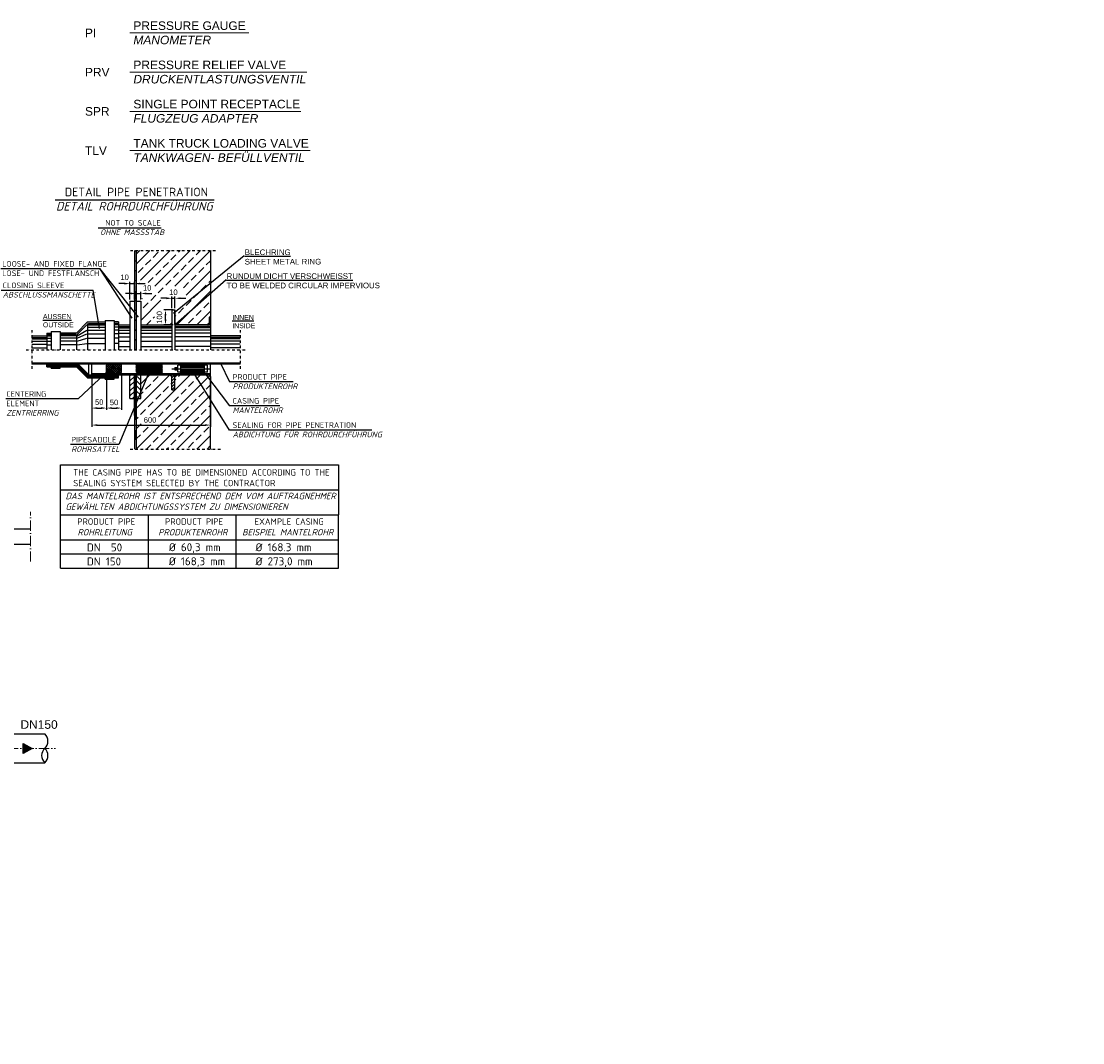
# Model space of a CAD drawing. Header units: millimetres. Extents: x 3814 to 923545, y -36595 to -4911.
# Tile 52 of 54: x 31962 to 38162, y -17491 to -11529. Entities that reach past the tile are written whole.
import ezdxf

# ---------------------------------------------------------------- set-up
doc = ezdxf.new("R2010")
doc.units = ezdxf.units.MM
doc.linetypes.add('ACAD_ISO10W100', pattern=[18, 12, -3, 0, -3])
doc.linetypes.add('DASHDOT', pattern=[1, 0.5, -0.25, 0, -0.25])
doc.layers.add('Beschriftung', color=7, linetype='Continuous', lineweight=9)
doc.layers.add('P------T2', color=7, linetype='Continuous', lineweight=18)
doc.layers.add('Rohrdurchführung mit Folienabdeckung', color=7, linetype='Continuous')
doc.styles.add('LBB3.5M1000', font='isocp.shx', dxfattribs={"height": 3.5})
doc.dimstyles.new('ISO-25', dxfattribs={"dimtxt": 2.5, "dimasz": 2.5, "dimexe": 1.25, "dimexo": 0.625, "dimtad": 1, "dimtxsty": 'Standard', "dimcen": 2.5, "dimadec": 0, "dimazin": 0, "dimtfac": 1, "dimtmove": 0, "dimatfit": 3, "dimfxl": 0, "dimarcsym": 0})

# ---------------------------------------------------------------- blocks, each defined once
blk = doc.blocks.new('*D79')
at = {"layer": 'DEFPOINTS', "color": 0, "transparency": 16777216}
for p in [(32859.9, -13145.9), (32842.5, -13214.3), (32859.9, -13214.3)]:
    blk.add_point(p, dxfattribs=at)
at = {"layer": 'Rohrdurchführung mit Folienabdeckung', "color": 0, "lineweight": -2, "transparency": 16777216}
for p, q in [((32842.5, -13204.3), (32842.5, -13135.9)), ((32859.9, -13204.3), (32859.9, -13135.9)), ((32810.5, -13145.9), (32778.5, -13145.9)), ((32842.5, -13145.9), (32859.9, -13145.9)), ((32891.9, -13145.9), (32923.9, -13145.9))]:
    blk.add_line(p, q, dxfattribs=at)
at = {"layer": 'Rohrdurchführung mit Folienabdeckung', "color": 0, "transparency": 16777216}
for points in [[(32810.5, -13140.6), (32810.5, -13151.2), (32842.5, -13145.9)], [(32891.9, -13140.6), (32891.9, -13151.2), (32859.9, -13145.9)]]:
    blk.add_solid(points, dxfattribs=at)
at = {"layer": 'Rohrdurchführung mit Folienabdeckung', "transparency": 16777216, "insert": (32851.3, -13110.7), "char_height": 32, "attachment_point": 5}
blk.add_mtext('10', dxfattribs=at)
blk = doc.blocks.new('*D80')
at = {"layer": 'DEFPOINTS', "color": 0, "transparency": 16777216}
for p in [(32805, -13214.3), (32859.9, -13214.3), (32859.9, -13301)]:
    blk.add_point(p, dxfattribs=at)
at = {"layer": 'Rohrdurchführung mit Folienabdeckung', "color": 0, "lineweight": -2, "transparency": 16777216}
for p, q in [((32849.9, -13214.3), (32795, -13214.3)), ((32805, -13269), (32805, -13246.3)), ((32849.9, -13301), (32795, -13301))]:
    blk.add_line(p, q, dxfattribs=at)
at = {"layer": 'Rohrdurchführung mit Folienabdeckung', "color": 0, "transparency": 16777216}
for points in [[(32799.6, -13246.3), (32810.3, -13246.3), (32805, -13214.3)], [(32799.6, -13269), (32810.3, -13269), (32805, -13301)]]:
    blk.add_solid(points, dxfattribs=at)
at = {"layer": 'Rohrdurchführung mit Folienabdeckung', "transparency": 16777216, "insert": (32769.6, -13257.7), "char_height": 32, "attachment_point": 5, "rotation": 90}
blk.add_mtext('100', dxfattribs=at)
blk = doc.blocks.new('*D81')
at = {"layer": 'DEFPOINTS', "color": 0, "transparency": 16777216}
for p in [(32622.9, -13060.3), (32596.9, -13162.3), (32622.9, -13162.3)]:
    blk.add_point(p, dxfattribs=at)
at = {"layer": 'Rohrdurchführung mit Folienabdeckung', "color": 0, "lineweight": -2, "transparency": 16777216}
for p, q in [((32564.9, -13060.3), (32532.9, -13060.3)), ((32596.9, -13152.3), (32596.9, -13050.3)), ((32596.9, -13060.3), (32622.9, -13060.3)), ((32622.9, -13152.3), (32622.9, -13050.3)), ((32654.9, -13060.3), (32686.9, -13060.3))]:
    blk.add_line(p, q, dxfattribs=at)
at = {"layer": 'Rohrdurchführung mit Folienabdeckung', "color": 0, "transparency": 16777216}
for points in [[(32564.9, -13055), (32564.9, -13065.7), (32596.9, -13060.3)], [(32654.9, -13055), (32654.9, -13065.7), (32622.9, -13060.3)]]:
    blk.add_solid(points, dxfattribs=at)
at = {"layer": 'Rohrdurchführung mit Folienabdeckung', "transparency": 16777216, "insert": (32566.2, -13023.6), "char_height": 32, "attachment_point": 5}
blk.add_mtext('10', dxfattribs=at)
blk = doc.blocks.new('*D82')
at = {"layer": 'DEFPOINTS', "color": 0, "transparency": 16777216}
for p in [(32660.5, -13118.1), (32634.5, -13162.3), (32660.5, -13162.3)]:
    blk.add_point(p, dxfattribs=at)
at = {"layer": 'Rohrdurchführung mit Folienabdeckung', "color": 0, "lineweight": -2, "transparency": 16777216}
for p, q in [((32602.5, -13118.1), (32570.5, -13118.1)), ((32634.5, -13152.3), (32634.5, -13108.1)), ((32634.5, -13118.1), (32660.5, -13118.1)), ((32660.5, -13152.3), (32660.5, -13108.1)), ((32692.5, -13118.1), (32724.5, -13118.1))]:
    blk.add_line(p, q, dxfattribs=at)
at = {"layer": 'Rohrdurchführung mit Folienabdeckung', "color": 0, "transparency": 16777216}
for points in [[(32602.5, -13112.7), (32602.5, -13123.4), (32634.5, -13118.1)], [(32692.5, -13112.7), (32692.5, -13123.4), (32660.5, -13118.1)]]:
    blk.add_solid(points, dxfattribs=at)
at = {"layer": 'Rohrdurchführung mit Folienabdeckung', "transparency": 16777216, "insert": (32697.9, -13085.3), "char_height": 32, "attachment_point": 5}
blk.add_mtext('10', dxfattribs=at)
blk = doc.blocks.new('*D84')
at = {"layer": 'DEFPOINTS', "color": 0, "transparency": 16777216}
for p in [(32374.5, -13585.8), (32461.1, -13585.8), (32461.1, -13786.8)]:
    blk.add_point(p, dxfattribs=at)
at = {"layer": 'Rohrdurchführung mit Folienabdeckung', "color": 0, "lineweight": -2, "transparency": 16777216}
for p, q in [((32374.5, -13595.8), (32374.5, -13796.8)), ((32461.1, -13595.8), (32461.1, -13796.8)), ((32406.5, -13786.8), (32429.1, -13786.8))]:
    blk.add_line(p, q, dxfattribs=at)
at = {"layer": 'Rohrdurchführung mit Folienabdeckung', "color": 0, "transparency": 16777216}
for points in [[(32406.5, -13781.4), (32406.5, -13792.1), (32374.5, -13786.8)], [(32429.1, -13781.4), (32429.1, -13792.1), (32461.1, -13786.8)]]:
    blk.add_solid(points, dxfattribs=at)
at = {"layer": 'Rohrdurchführung mit Folienabdeckung', "transparency": 16777216, "insert": (32417.8, -13752.3), "char_height": 32, "attachment_point": 5}
blk.add_mtext('50', dxfattribs=at)
blk = doc.blocks.new('*D83')
at = {"layer": 'DEFPOINTS', "color": 0, "transparency": 16777216}
for p in [(32461.1, -13585.8), (32547.8, -13585.8), (32547.8, -13786.8)]:
    blk.add_point(p, dxfattribs=at)
at = {"layer": 'Rohrdurchführung mit Folienabdeckung', "color": 0, "lineweight": -2, "transparency": 16777216}
for p, q in [((32461.1, -13595.8), (32461.1, -13796.8)), ((32547.8, -13595.8), (32547.8, -13796.8)), ((32493.1, -13786.8), (32515.8, -13786.8))]:
    blk.add_line(p, q, dxfattribs=at)
at = {"layer": 'Rohrdurchführung mit Folienabdeckung', "color": 0, "transparency": 16777216}
for points in [[(32493.1, -13781.4), (32493.1, -13792.1), (32461.1, -13786.8)], [(32515.8, -13781.4), (32515.8, -13792.1), (32547.8, -13786.8)]]:
    blk.add_solid(points, dxfattribs=at)
at = {"layer": 'Rohrdurchführung mit Folienabdeckung', "transparency": 16777216, "insert": (32504.5, -13753.9), "char_height": 32, "attachment_point": 5}
blk.add_mtext('50', dxfattribs=at)
blk = doc.blocks.new('*D85')
at = {"layer": 'DEFPOINTS', "color": 0, "transparency": 16777216}
for p in [(32374.5, -13592.8), (33067.9, -13592.8), (33067.9, -13885.9)]:
    blk.add_point(p, dxfattribs=at)
at = {"layer": 'Rohrdurchführung mit Folienabdeckung', "color": 0, "lineweight": -2, "transparency": 16777216}
for p, q in [((32374.5, -13602.8), (32374.5, -13895.9)), ((33067.9, -13602.8), (33067.9, -13895.9)), ((32406.5, -13885.9), (33035.9, -13885.9))]:
    blk.add_line(p, q, dxfattribs=at)
at = {"layer": 'Rohrdurchführung mit Folienabdeckung', "color": 0, "transparency": 16777216}
for points in [[(32406.5, -13880.6), (32406.5, -13891.2), (32374.5, -13885.9)], [(33035.9, -13880.6), (33035.9, -13891.2), (33067.9, -13885.9)]]:
    blk.add_solid(points, dxfattribs=at)
at = {"layer": 'Rohrdurchführung mit Folienabdeckung', "transparency": 16777216, "insert": (32714.7, -13856), "char_height": 32, "attachment_point": 5}
blk.add_mtext('600', dxfattribs=at)

msp = doc.modelspace()

# ---------------------------------------------------------------- hatches: boundary and pattern name
h = msp.add_hatch(color=256)
h.dxf.hatch_style = 1
h.paths.add_polyline_path([(32025.51061, -15773.105), (31974.47264, -15802.57178), (31974.47264, -15743.63822)])
at = {"layer": 'Rohrdurchführung mit Folienabdeckung'}
h = msp.add_hatch(color=256, dxfattribs=at)
h.paths.add_polyline_path([(32634.50602, -13157.94776), (32622.94862, -13157.94776), (32622.94862, -13215.73478), (32634.50602, -13215.73478)])
h.paths.add_polyline_path([(32634.50602, -13074.08514), (32622.94862, -13072.15888), (32622.94862, -13105.93944), (32634.50602, -13105.93944)])
h.paths.add_polyline_path([(32634.50602, -12984.58669), (32626.67743, -12984.58669), (32622.94862, -12984.58669), (32622.94862, -13042.37372), (32634.50602, -13042.37372)])
h.paths.add_polyline_path([(32634.50602, -12869.01265), (32622.94862, -12869.01265), (32622.94862, -12926.79967), (32634.50602, -12926.79967)])
h = msp.add_hatch(dxfattribs=at)
h.set_pattern_fill('ANSI33', color=256, scale=13.151933)
h.set_pattern_definition([(45, (32851.21, -13084.3), (-59.054, 59.054), []), (45, (32910.26, -13084.3), (-59.054, 59.054), [41.757, -20.879])])
h.paths.add_polyline_path([(33067.90984, -13256.43302), (33059.24178, -13256.43302), (33059.24178, -13288.74059), (33046.984, -13300.99953), (32872.13666, -13300.99953), (32859.87772, -13288.74059), (32859.87772, -13208.66233), (32881.44108, -13175.70795), (32924.0152, -13156.1023), (32926.51943, -13122.73076), (32911.07588, -13111.05087), (32878.12437, -13075.38871), (32822.61316, -13077.52264), (32780.97985, -13108.46223), (32771.37217, -13151.13774), (32794.85775, -13173.54229), (32775.64238, -13200.21454), (32746.81894, -13221.5523), (32738.2789, -13267.42836), (32738.2789, -13300.99953), (32660.51018, -13300.99953), (32660.51018, -13162.31068), (32670.18389, -13146.34203), (32701.92115, -13141.22626), (32723.93247, -13129.45984), (32735.70603, -13110.0195), (32735.70603, -13089.04462), (32744.00397, -13077.04062), (32719.5552, -13057.75062), (32694.4633, -13051.32061), (32657.7907, -13040.38958), (32634.50602, -13047.54622), (32634.50602, -12867.59687), (33067.90984, -12867.59687)])
at = {"layer": 'Rohrdurchführung mit Folienabdeckung', "ltscale": 0.001}
h = msp.add_hatch(color=256, dxfattribs=at)
h.paths.add_polyline_path([(32634.50602, -13331.30882), (32622.94862, -13331.30882), (32622.94862, -13273.5218), (32634.50602, -13273.5218)])
h.paths.add_polyline_path([(32634.50602, -13446.88287), (32622.94862, -13446.88287), (32622.94862, -13389.09584), (32634.50602, -13389.09584)])
at = {"layer": 'Rohrdurchführung mit Folienabdeckung', "lineweight": 50}
h = msp.add_hatch(dxfattribs=at)
h.set_pattern_fill('ANSI32', color=256, scale=1.15574, style=0)
h.set_pattern_definition([(45, (20269.912, -20030.448), (-7.784134, 7.784134), []), (45, (20275.102, -20030.448), (-7.784134, 7.784134), [])])
h.paths.add_polyline_path([(32644.61991, -13527.84248), (32635.95185, -13536.51054), (32635.95185, -13577.1637), (32644.61991, -13585.83176), (32777.53006, -13585.83176), (32786.19811, -13577.1637), (32786.19811, -13536.51054), (32777.53006, -13527.84248)])
at = {"layer": 'Rohrdurchführung mit Folienabdeckung', "ltscale": 0.001}
for points in [[(32634.50602, -13625.54107), (32622.94862, -13625.54107), (32622.94862, -13592.7662), (32634.50602, -13592.7662)], [(32634.50602, -13741.11511), (32622.94862, -13741.11511), (32622.94862, -13683.32809), (32634.50602, -13683.32809)], [(32634.50602, -13856.65776), (32622.94862, -13856.65776), (32622.94862, -13798.87073), (32634.50602, -13798.87073)], [(32634.50602, -13972.40521), (32622.94862, -13972.40521), (32622.94862, -13914.61819), (32634.50602, -13914.61819)]]:
    msp.add_hatch(color=256, dxfattribs=at).paths.add_polyline_path(points)
at = {"layer": 'Rohrdurchführung mit Folienabdeckung'}
h = msp.add_hatch(dxfattribs=at)
h.set_pattern_fill('ANSI33', color=256, scale=13.151933)
h.set_pattern_definition([(45, (32851.21, -13809.47), (-59.054, 59.054), []), (45, (32910.26, -13809.47), (-59.054, 59.054), [41.757, -20.879])])
h.paths.add_polyline_path([(32660.51018, -13592.7662), (32830.28267, -13592.7662), (32842.54161, -13605.02398), (32842.54161, -13679.44673), (32859.87772, -13679.44673), (32859.87772, -13605.02398), (32872.13666, -13592.7662), (33067.90984, -13592.7662), (33067.90984, -14026.16886), (32634.50602, -14026.16886), (32634.50602, -13731.45505), (32660.51018, -13731.45505)])
h.paths.add_polyline_path([(32738.6315, -13893.47779), (32728.08733, -13895.03196), (32717.21274, -13895.55532), (32706.33815, -13895.03196), (32695.79397, -13893.47779), (32685.9006, -13890.94002), (32676.95863, -13887.49577), (32669.23976, -13883.24969), (32662.97852, -13878.33079), (32658.36516, -13872.88853), (32655.53986, -13867.08827), (32654.58846, -13861.10626), (32655.53986, -13855.12424), (32658.36516, -13849.32398), (32662.97852, -13843.88172), (32669.23976, -13838.96282), (32676.95863, -13834.71674), (32685.9006, -13831.27249), (32695.79397, -13828.73472), (32706.33815, -13827.18055), (32717.21274, -13826.65719), (32728.08733, -13827.18055), (32738.6315, -13828.73472), (32748.52488, -13831.27249), (32757.46685, -13834.71674), (32765.18572, -13838.96282), (32771.44696, -13843.88172), (32776.06031, -13849.32398), (32778.88562, -13855.12424), (32779.83702, -13861.10626), (32778.88562, -13867.08827), (32776.06031, -13872.88853), (32771.44696, -13878.33079), (32765.18572, -13883.24969), (32757.46685, -13887.49577), (32748.52488, -13890.94002)])

# ---------------------------------------------------------------- linework, layer by layer
at = {"linetype": 'ACAD_ISO10W100', "lineweight": 18, "ltscale": 5}
for p, q in [((32015.59604, -14683.105), (32015.59604, -14393.105)), ((30443.41221, -15773.105), (32162.61827, -15773.105))]:
    msp.add_line(p, q, dxfattribs=at)
for p, q in [((32015.59604, -14493.105), (28090.06221, -14493.105)), ((32015.59604, -14583.105), (28090.06221, -14583.105)), ((31900.06221, -15688.955), (32100.06221, -15688.955)), ((31900.06221, -15857.255), (32100.06221, -15857.255))]:
    msp.add_line(p, q)
msp.add_lwpolyline([(32025.51061, -15773.105), (31974.47264, -15802.57178), (31974.47264, -15743.63822)], close=True)
for centre, start, end in [((32061.36554, -15731.03), 312.6049657, 47.3950343), ((32138.75889, -15815.18), 132.6049657, 227.3950343), ((32061.36554, -15815.18), 312.6049657, 47.3950343)]:
    msp.add_arc(centre, 57.16414, start, end)
at = {"layer": 'P------T2', "color": 7}
for p, q in [((32597.43338, -11597.35045), (33291.74515, -11597.35045)), ((32597.43338, -11826.15815), (33631.1909, -11826.15815)), ((32597.43338, -12054.96584), (33596.05101, -12054.96584)), ((32597.43338, -12283.77354), (33649.68566, -12283.77354))]:
    msp.add_line(p, q, dxfattribs=at)
at = {"layer": 'Rohrdurchführung mit Folienabdeckung'}
for p, q in [((32160.30957, -12571.42038), (33089.41213, -12571.42038)), ((32411.28729, -12733.8573), (32779.91132, -12733.8573)), ((31842.51275, -12971.58534), (32420.60935, -12971.58534)), ((32646.99468, -13256.06624), (32420.60935, -12971.58534)), ((32610.74455, -13261.16101), (32420.60935, -12971.58534)), ((33067.90984, -13038.00486), (33067.90984, -13091.59871)), ((31842.06557, -13098.5844), (32383.34992, -13098.5844)), ((32419.58112, -13321.84449), (32383.34992, -13098.5844)), ((32859.87772, -13298.54705), (32859.87772, -13214.319)), ((32480.41385, -13560.48555), (32294.24035, -13733.68847)), ((32714.80187, -13562.20024), (32533.15258, -14000.14147)), ((33126.95244, -13525.17014), (33178.93505, -13633.81185)), ((33038.59756, -13589.42904), (33178.93505, -13773.33343)), ((33549.72892, -13633.81185), (33178.93505, -13633.81185)), ((32294.24035, -13733.68847), (31872.46735, -13733.68847)), ((33472.06131, -13773.33343), (33178.93505, -13773.33343)), ((34009.57076, -13915.08484), (33178.93505, -13915.08484)), ((32533.15258, -14000.14147), (32249.39149, -14000.14147)), ((32191.7576, -14263.3779), (32191.7576, -14117.50043)), ((32191.7576, -14117.50043), (33816.31832, -14117.50043)), ((33816.31832, -14117.50043), (33816.31832, -14263.3779)), ((32191.7576, -14263.3779), (33816.31832, -14263.3779)), ((32191.7576, -14409.25538), (32191.7576, -14263.3779)), ((33816.31832, -14263.3779), (33816.31832, -14409.25538)), ((32191.7576, -14720.42363), (32191.7576, -14409.25538)), ((32704.69048, -14720.42363), (32704.69048, -14409.25538)), ((33217.62336, -14720.42363), (33217.62336, -14409.25538))]:
    msp.add_line(p, q, dxfattribs=at)
at = {"layer": 'Rohrdurchführung mit Folienabdeckung', "linetype": 'DASHDOT', "ltscale": 30}
for p, q in [((32599.83381, -12867.59687), (33102.58205, -12867.59687)), ((32024.98239, -13331.25104), (32024.98239, -13562.51469)), ((33241.2709, -13331.25104), (33241.2709, -13562.51469)), ((31990.31018, -13446.88287), (33275.94311, -13446.88287)), ((32598.61307, -14026.16886), (33131.47556, -14026.16886))]:
    msp.add_line(p, q, dxfattribs=at)
at = {"layer": 'Rohrdurchführung mit Folienabdeckung', "color": 7, "ltscale": 10}
for p, q in [((32622.94862, -12867.59687), (32622.94862, -13446.88287)), ((32634.50602, -12867.59687), (32634.50602, -13446.88287)), ((33067.90984, -12867.59687), (33067.90984, -13446.88287)), ((33265.10471, -12898.95207), (32851.17152, -13234.89927)), ((33158.38119, -13038.00486), (32864.25617, -13298.00501)), ((32596.94446, -13162.31068), (32622.94862, -13162.31068)), ((32596.94446, -13162.31068), (32596.94446, -13446.88287)), ((32634.50602, -13162.31068), (32660.51018, -13162.31068)), ((32660.51018, -13162.31068), (32660.51018, -13446.88287)), ((32842.54161, -13214.319), (32842.54161, -13446.88287)), ((32842.54161, -13214.319), (32859.87772, -13214.319)), ((32859.87772, -13214.319), (32859.87772, -13446.88287)), ((33067.90984, -13256.43302), (33059.24178, -13256.43302)), ((33059.24178, -13256.43302), (33059.24178, -13300.99953)), ((33067.90984, -13300.99953), (33067.90984, -13256.43302)), ((32349.9477, -13283.66342), (32285.02398, -13348.58714)), ((32289.35801, -13357.25519), (32345.61368, -13300.99953)), ((32349.9477, -13283.66342), (32452.4769, -13283.66342)), ((32349.9477, -13292.33148), (32349.9477, -13446.88287)), ((32354.28173, -13292.33148), (32452.4769, -13292.33148)), ((32354.28173, -13300.99953), (32452.4769, -13300.99953)), ((32354.28173, -13314.00161), (32452.4769, -13314.00161)), ((32452.4769, -13274.99537), (32504.48522, -13274.99537)), ((32452.4769, -13274.99537), (32452.4769, -13446.88287)), ((32504.48522, -13274.99537), (32504.48522, -13446.88287)), ((32530.48938, -13283.66342), (32504.48522, -13283.66342)), ((32530.48938, -13292.33148), (32504.48522, -13292.33148)), ((32530.48938, -13300.99953), (32504.48522, -13300.99953)), ((32530.48938, -13314.00161), (32504.48522, -13314.00161)), ((32530.48938, -13283.66342), (32530.48938, -13446.88287)), ((32530.48938, -13300.99953), (32596.94446, -13300.99953)), ((32530.48938, -13309.66758), (32596.94446, -13309.66758)), ((32530.48938, -13318.33564), (32596.94446, -13318.33564)), ((32660.51018, -13300.99953), (32842.54161, -13300.99953)), ((32660.51018, -13309.66758), (32842.54161, -13309.66758)), ((32660.51018, -13318.33564), (32842.54161, -13318.33564)), ((32830.28383, -13300.99953), (32842.54161, -13288.74059)), ((32835.18648, -13300.99953), (32842.54161, -13293.6444)), ((32840.08913, -13300.99953), (32842.54161, -13298.54705)), ((32872.13666, -13300.99953), (32859.87772, -13288.74059)), ((32867.23285, -13300.99953), (32859.87772, -13293.6444)), ((32862.3302, -13300.99953), (32859.87772, -13298.54705)), ((33067.90984, -13300.99953), (32859.87772, -13300.99953)), ((33067.90984, -13309.66758), (32859.87772, -13309.66758)), ((33067.90984, -13318.33564), (32859.87772, -13318.33564)), ((33046.984, -13300.99953), (33059.24178, -13288.74059)), ((33051.88665, -13300.99953), (33059.24178, -13293.6444)), ((33056.7893, -13300.99953), (33059.24178, -13298.54705)), ((32024.98239, -13365.92325), (32111.66292, -13365.92325)), ((32024.98239, -13374.5913), (32111.66292, -13374.5913)), ((32024.98239, -13383.25935), (32111.66292, -13383.25935)), ((32111.66292, -13348.58714), (32137.66708, -13348.58714)), ((32111.66292, -13348.58714), (32111.66292, -13446.88287)), ((32111.66292, -13357.25519), (32137.66708, -13357.25519)), ((32111.66292, -13365.92325), (32137.66708, -13365.92325)), ((32111.66292, -13378.92533), (32137.66708, -13378.92533)), ((32137.66708, -13339.91909), (32189.6754, -13339.91909)), ((32137.66708, -13339.91909), (32137.66708, -13446.88287)), ((32189.6754, -13339.91909), (32189.6754, -13446.88287)), ((32285.02398, -13348.58714), (32189.6754, -13348.58714)), ((32280.68996, -13357.25519), (32189.6754, -13357.25519)), ((32280.68996, -13365.92325), (32189.6754, -13365.92325)), ((32280.68996, -13378.92533), (32189.6754, -13378.92533)), ((32285.02398, -13357.25519), (32285.02398, -13446.88287)), ((32289.35801, -13365.92325), (32345.61368, -13331.33772)), ((32289.35801, -13378.92533), (32345.61368, -13353.00785)), ((32289.35801, -13396.26143), (32345.61368, -13379.01201)), ((32354.28173, -13331.33772), (32452.4769, -13331.33772)), ((32354.28173, -13353.00785), (32452.4769, -13353.00785)), ((32354.28173, -13379.01201), (32452.4769, -13379.01201)), ((32530.48938, -13331.33772), (32504.48522, -13331.33772)), ((32530.48938, -13353.00785), (32504.48522, -13353.00785)), ((32530.48938, -13379.01201), (32504.48522, -13379.01201)), ((32530.48938, -13331.33772), (32596.94446, -13331.33772)), ((32530.48938, -13348.67382), (32596.94446, -13348.67382)), ((32530.48938, -13370.34396), (32596.94446, -13370.34396)), ((32660.51018, -13331.33772), (32842.54161, -13331.33772)), ((32660.51018, -13348.67382), (32842.54161, -13348.67382)), ((32660.51018, -13370.34396), (32842.54161, -13370.34396)), ((33067.90984, -13331.33772), (32859.87772, -13331.33772)), ((33067.90984, -13348.67382), (32859.87772, -13348.67382)), ((33067.90984, -13370.34396), (32859.87772, -13370.34396)), ((33241.2709, -13365.92325), (33067.90984, -13365.92325)), ((33241.2709, -13374.5913), (33067.90984, -13374.5913)), ((33241.2709, -13383.25935), (33067.90984, -13383.25935)), ((32024.98239, -13396.26143), (32111.66292, -13396.26143)), ((32024.98239, -13413.59754), (32111.66292, -13413.59754)), ((32024.98239, -13435.26767), (32111.66292, -13435.26767)), ((32111.66292, -13396.26143), (32137.66708, -13396.26143)), ((32111.66292, -13417.93157), (32137.66708, -13417.93157)), ((32280.68996, -13396.26143), (32189.6754, -13396.26143)), ((32280.68996, -13417.93157), (32189.6754, -13417.93157)), ((32289.35801, -13417.93157), (32345.61368, -13409.35019)), ((32354.28173, -13409.35019), (32452.4769, -13409.35019)), ((32530.48938, -13409.35019), (32504.48522, -13409.35019)), ((32530.48938, -13396.34811), (32596.94446, -13396.34811)), ((32530.48938, -13426.6863), (32596.94446, -13426.6863)), ((32660.51018, -13396.34811), (32842.54161, -13396.34811)), ((32660.51018, -13426.6863), (32842.54161, -13426.6863)), ((33067.90984, -13396.34811), (32859.87772, -13396.34811)), ((33067.90984, -13426.6863), (32859.87772, -13426.6863)), ((33241.2709, -13396.26143), (33067.90984, -13396.26143)), ((33241.2709, -13413.59754), (33067.90984, -13413.59754)), ((33241.2709, -13435.26767), (33067.90984, -13435.26767)), ((32024.98239, -13527.84248), (32030.00986, -13522.81501)), ((32024.98239, -13522.81501), (33241.2709, -13522.81501)), ((32024.98239, -13527.84248), (33241.2709, -13527.84248)), ((32042.31849, -13527.84248), (32047.34597, -13522.81501)), ((32059.6546, -13527.84248), (32064.68207, -13522.81501)), ((32076.99071, -13527.84248), (32082.01818, -13522.81501)), ((32094.32681, -13527.84248), (32099.35428, -13522.81501)), ((32111.66292, -13527.84248), (32116.69039, -13522.81501)), ((32111.66292, -13545.17859), (32111.66292, -13527.84248)), ((32111.66292, -13531.3097), (32290.76801, -13531.3097)), ((32111.66292, -13534.77692), (32289.33258, -13534.77692)), ((32111.66292, -13538.24415), (32287.89484, -13538.24415)), ((32111.66292, -13541.71137), (32286.45941, -13541.71137)), ((32111.66292, -13545.17859), (32285.02398, -13545.17859)), ((32128.99903, -13527.84248), (32134.0265, -13522.81501)), ((32137.66708, -13553.84664), (32137.66708, -13545.17859)), ((32137.66708, -13553.84664), (32146.33513, -13545.17859)), ((32137.66708, -13553.84664), (32189.6754, -13553.84664)), ((32146.33513, -13527.84248), (32151.3626, -13522.81501)), ((32146.33513, -13553.84664), (32155.00319, -13545.17859)), ((32155.00319, -13553.84664), (32163.67124, -13545.17859)), ((32163.67124, -13527.84248), (32168.69871, -13522.81501)), ((32163.67124, -13553.84664), (32172.33929, -13545.17859)), ((32172.33929, -13553.84664), (32181.00735, -13545.17859)), ((32181.00735, -13527.84248), (32186.03482, -13522.81501)), ((32181.00735, -13553.84664), (32189.6754, -13545.17859)), ((32189.6754, -13553.84664), (32189.6754, -13545.17859)), ((32198.34345, -13527.84248), (32203.37092, -13522.81501)), ((32215.67956, -13527.84248), (32220.70703, -13522.81501)), ((32233.01567, -13527.84248), (32238.04314, -13522.81501)), ((32250.35177, -13527.84248), (32255.37924, -13522.81501)), ((32267.68788, -13527.84248), (32272.71535, -13522.81501)), ((32285.02398, -13527.84248), (32290.05146, -13522.81501)), ((32349.9477, -13610.10231), (32285.02398, -13545.17859)), ((32351.38313, -13606.63509), (32286.45941, -13541.71137)), ((32352.81856, -13603.16786), (32287.89484, -13538.24415)), ((32354.2563, -13599.70064), (32289.33258, -13534.77692)), ((32355.69173, -13596.23342), (32290.76801, -13531.3097)), ((32357.12832, -13592.7662), (32292.2046, -13527.84248)), ((32302.36009, -13527.84248), (32307.38756, -13522.81501)), ((32319.6962, -13527.84248), (32324.72367, -13522.81501)), ((32337.0323, -13527.84248), (32342.05977, -13522.81501)), ((32354.36841, -13527.84248), (32359.39588, -13522.81501)), ((32357.12832, -13592.7662), (32357.12832, -13527.84248)), ((32371.70452, -13527.84248), (32376.73199, -13522.81501)), ((32374.46442, -13592.7662), (32374.46442, -13527.84248)), ((32389.04062, -13527.84248), (32394.06809, -13522.81501)), ((32406.37673, -13527.84248), (32411.4042, -13522.81501)), ((32423.71284, -13527.84248), (32428.74031, -13522.81501)), ((32441.04894, -13527.84248), (32446.07641, -13522.81501)), ((32458.38505, -13527.84248), (32463.41252, -13522.81501)), ((32461.14496, -13548.76947), (32482.07195, -13527.84248)), ((32461.14496, -13561.02726), (32494.32973, -13527.84248)), ((32461.14496, -13573.2862), (32506.58867, -13527.84248)), ((32461.14496, -13536.51054), (32469.81301, -13527.84248)), ((32461.14496, -13577.1637), (32461.14496, -13536.51054)), ((32499.07983, -13585.83176), (32461.14496, -13547.89805)), ((32486.82089, -13585.83176), (32461.14496, -13560.15583)), ((32474.5631, -13585.83176), (32461.14496, -13572.41477)), ((32469.81301, -13585.83176), (32461.14496, -13577.1637)), ((32511.33761, -13585.83176), (32461.58183, -13536.07598)), ((32465.33567, -13581.35442), (32518.84645, -13527.84248)), ((32523.59655, -13585.83176), (32467.71072, -13529.94593)), ((32473.55992, -13585.38853), (32531.10473, -13527.84248)), ((32475.72116, -13527.84248), (32480.74863, -13522.81501)), ((32535.85433, -13585.83176), (32477.86505, -13527.84248)), ((32485.3739, -13585.83176), (32541.26088, -13529.94593)), ((32543.63593, -13581.35442), (32490.12399, -13527.84248)), ((32493.05726, -13527.84248), (32498.08473, -13522.81501)), ((32497.63284, -13585.83176), (32547.38977, -13536.07482)), ((32547.82549, -13573.2862), (32502.38178, -13527.84248)), ((32510.1784, -13585.54398), (32547.82549, -13547.89689)), ((32510.39337, -13527.84248), (32515.42084, -13522.81501)), ((32547.82549, -13561.02841), (32514.64071, -13527.84248)), ((32522.14956, -13585.83176), (32547.82549, -13560.15583)), ((32547.82549, -13548.76947), (32526.8985, -13527.84248)), ((32527.72947, -13527.84248), (32532.75695, -13522.81501)), ((32534.40734, -13585.83176), (32547.82549, -13572.41361)), ((32547.82549, -13536.51054), (32539.15744, -13527.84248)), ((32539.15744, -13585.83176), (32547.82549, -13577.1637)), ((32545.06558, -13527.84248), (32550.09305, -13522.81501)), ((32547.82549, -13577.1637), (32547.82549, -13536.51054)), ((32562.40169, -13527.84248), (32567.42916, -13522.81501)), ((32579.73779, -13527.84248), (32584.76526, -13522.81501)), ((32597.0739, -13527.84248), (32602.10137, -13522.81501)), ((32614.41001, -13527.84248), (32619.43748, -13522.81501)), ((32631.74611, -13527.84248), (32636.77358, -13522.81501)), ((32635.95185, -13536.51054), (32644.61991, -13527.84248)), ((32635.95185, -13577.1637), (32635.95185, -13536.51054)), ((32644.61991, -13585.83176), (32635.95185, -13577.1637)), ((32649.08222, -13527.84248), (32654.10969, -13522.81501)), ((32666.41833, -13527.84248), (32671.4458, -13522.81501)), ((32683.75443, -13527.84248), (32688.7819, -13522.81501)), ((32701.09054, -13527.84248), (32706.11801, -13522.81501)), ((32718.42665, -13527.84248), (32723.45412, -13522.81501)), ((32735.76275, -13527.84248), (32740.79022, -13522.81501)), ((32753.09886, -13527.84248), (32758.12633, -13522.81501)), ((32770.43496, -13527.84248), (32775.46244, -13522.81501)), ((32786.19811, -13536.51054), (32777.53006, -13527.84248)), ((32777.53006, -13585.83176), (32786.19811, -13577.1637)), ((32786.19811, -13577.1637), (32786.19811, -13536.51054)), ((32787.77107, -13527.84248), (32792.79854, -13522.81501)), ((32805.10718, -13527.84248), (32810.13465, -13522.81501)), ((32822.44328, -13527.84248), (32827.47075, -13522.81501)), ((32839.77939, -13527.84248), (32844.80686, -13522.81501)), ((32857.1155, -13527.84248), (32862.14297, -13522.81501)), ((32859.87656, -13550.33666), (32877.21267, -13550.33666)), ((32859.87656, -13550.33666), (32859.87656, -13563.33758)), ((32859.87656, -13563.33758), (32877.21267, -13563.33758)), ((32874.4516, -13527.84248), (32879.47907, -13522.81501)), ((32877.21267, -13577.1637), (32877.21267, -13536.51054)), ((32894.54877, -13536.51054), (32877.21267, -13536.51054)), ((32894.54877, -13577.1637), (32877.21267, -13577.1637)), ((32891.78771, -13527.84248), (32896.81518, -13522.81501)), ((32894.54531, -13529.53333), (33033.23531, -13529.52986)), ((32894.54531, -13533.00055), (33033.23531, -13532.99708)), ((32894.54531, -13536.46777), (33033.23531, -13536.46431)), ((32894.54531, -13539.93499), (33033.23531, -13539.93153)), ((32894.54531, -13543.40222), (33033.23531, -13543.39875)), ((32894.54531, -13546.86944), (33033.23531, -13546.86597)), ((32894.54762, -13566.80365), (33033.23762, -13566.80018)), ((32894.54762, -13570.27087), (33033.23762, -13570.2674)), ((32894.54762, -13573.73809), (33033.23762, -13573.73462)), ((32894.54762, -13577.20531), (33033.23762, -13577.20184)), ((32894.54877, -13585.83176), (32894.54877, -13527.84248)), ((33033.23647, -13550.33319), (32894.54877, -13550.3355)), ((33033.23762, -13563.33411), (32894.54877, -13563.33643)), ((32909.12382, -13527.84248), (32914.15129, -13522.81501)), ((32926.45992, -13527.84248), (32931.48739, -13522.81501)), ((32943.79603, -13527.84248), (32948.8235, -13522.81501)), ((32961.13214, -13527.84248), (32966.15961, -13522.81501)), ((33178.93505, -13915.08484), (32963.24494, -13569.66642)), ((32978.46824, -13527.84248), (32983.49571, -13522.81501)), ((32995.80435, -13527.84248), (33000.83182, -13522.81501)), ((33013.14045, -13527.84248), (33018.16793, -13522.81501)), ((33030.47656, -13527.84248), (33035.50403, -13522.81501)), ((33033.23762, -13585.83176), (33033.23762, -13527.84248)), ((33050.57373, -13536.51054), (33033.23762, -13536.51054)), ((33050.57373, -13577.1637), (33033.23762, -13577.1637)), ((33047.81267, -13527.84248), (33052.84014, -13522.81501)), ((33050.57373, -13577.1637), (33050.57373, -13536.51054)), ((33065.14877, -13527.84248), (33070.17624, -13522.81501)), ((33067.90984, -14026.16886), (33067.90984, -13527.84248)), ((33082.48488, -13527.84248), (33087.51235, -13522.81501)), ((33099.82099, -13527.84248), (33104.84846, -13522.81501)), ((33117.15709, -13527.84248), (33122.18456, -13522.81501)), ((33134.4932, -13527.84248), (33139.52067, -13522.81501)), ((33151.82931, -13527.84248), (33156.85678, -13522.81501)), ((33169.16541, -13527.84248), (33174.19288, -13522.81501)), ((33186.50152, -13527.84248), (33191.52899, -13522.81501)), ((33203.83763, -13527.84248), (33208.8651, -13522.81501)), ((33221.17373, -13527.84248), (33226.2012, -13522.81501)), ((33238.50984, -13527.84248), (33241.2709, -13525.08142)), ((32349.9477, -13610.10231), (32530.48938, -13610.10231)), ((32351.38313, -13606.63509), (32530.48938, -13606.63509)), ((32352.81856, -13603.16786), (32530.48938, -13603.16786)), ((32354.2563, -13599.70064), (32530.48938, -13599.70064)), ((32355.69173, -13596.23342), (32530.48938, -13596.23342)), ((32357.12832, -13592.7662), (33067.90984, -13592.7662)), ((32374.46442, -13585.83176), (33067.90984, -13585.83176)), ((32391.80053, -13592.7662), (32384.86609, -13585.83176)), ((32409.13664, -13592.7662), (32402.2022, -13585.83176)), ((32426.47274, -13592.7662), (32419.5383, -13585.83176)), ((32443.80885, -13592.7662), (32436.87441, -13585.83176)), ((32452.4769, -13618.77036), (32452.4769, -13610.10231)), ((32452.4769, -13618.77036), (32461.14496, -13610.10231)), ((32452.4769, -13618.77036), (32504.48522, -13618.77036)), ((32461.14496, -13592.7662), (32454.21051, -13585.83176)), ((32461.14496, -13618.77036), (32469.81301, -13610.10231)), ((32469.81301, -13618.77036), (32478.48106, -13610.10231)), ((32478.48106, -13592.7662), (32471.54662, -13585.83176)), ((32478.48106, -13618.77036), (32487.14912, -13610.10231)), ((32487.14912, -13618.77036), (32495.81717, -13610.10231)), ((32495.81717, -13592.7662), (32488.88273, -13585.83176)), ((32495.81717, -13618.77036), (32504.48522, -13610.10231)), ((32504.48522, -13618.77036), (32504.48522, -13610.10231)), ((32513.15328, -13592.7662), (32506.21883, -13585.83176)), ((32530.48938, -13592.7662), (32523.55494, -13585.83176)), ((32530.48938, -13610.10231), (32530.48938, -13592.7662)), ((32547.82549, -13592.7662), (32540.89105, -13585.83176)), ((32565.1616, -13592.7662), (32558.22715, -13585.83176)), ((32582.4977, -13592.7662), (32575.56326, -13585.83176)), ((32599.83381, -13592.7662), (32592.89937, -13585.83176)), ((32596.94446, -13598.75802), (32602.93628, -13592.7662)), ((32596.94446, -13598.75802), (32602.93628, -13592.7662)), ((32596.94446, -13731.45505), (32596.94446, -13592.7662)), ((32596.94446, -13628.17832), (32622.94862, -13602.17416)), ((32596.94446, -13657.59873), (32622.94862, -13631.59457)), ((32617.16991, -13592.7662), (32610.23547, -13585.83176)), ((32622.94862, -13830.23864), (32622.94862, -13592.7662)), ((32634.50602, -13592.7662), (32627.57158, -13585.83176)), ((32634.50602, -13830.23864), (32634.50602, -13592.7662)), ((32637.32718, -13599.87516), (32634.50602, -13597.05411)), ((32660.51018, -13652.47857), (32634.50602, -13626.47441)), ((32660.51018, -13652.47857), (32634.50602, -13626.47441)), ((32660.51018, -13623.05827), (32640.18741, -13602.7355)), ((32651.84213, -13592.7662), (32644.90769, -13585.83176)), ((32660.51018, -13593.63786), (32659.63852, -13592.7662)), ((32660.51018, -13731.45505), (32660.51018, -13592.7662)), ((32669.17823, -13592.7662), (32662.24379, -13585.83176)), ((32686.51434, -13592.7662), (32679.5799, -13585.83176)), ((32703.85045, -13592.7662), (32696.916, -13585.83176)), ((32721.18655, -13592.7662), (32714.25211, -13585.83176)), ((32738.52266, -13592.7662), (32731.58822, -13585.83176)), ((32755.85992, -13592.7662), (32748.92548, -13585.83176)), ((32773.19603, -13592.7662), (32766.26159, -13585.83176)), ((32790.53213, -13592.7662), (32783.59769, -13585.83176)), ((32807.86824, -13592.7662), (32800.9338, -13585.83176)), ((32825.20435, -13592.7662), (32818.26991, -13585.83176)), ((32842.54161, -13605.02398), (32830.28267, -13592.7662)), ((32842.54161, -13600.11902), (32835.18763, -13592.7662)), ((32842.54045, -13592.7662), (32835.60601, -13585.83176)), ((32842.54161, -13595.21637), (32840.09144, -13592.7662)), ((32859.87772, -13592.7662), (32842.54161, -13610.10231)), ((32842.54161, -13679.44673), (32842.54161, -13592.7662)), ((32859.87772, -13610.10231), (32842.54161, -13627.43841)), ((32859.87772, -13627.43841), (32842.54161, -13644.77452)), ((32859.87656, -13592.7662), (32852.94212, -13585.83176)), ((32859.87772, -13679.44673), (32859.87772, -13592.7662)), ((32859.87772, -13605.02398), (32872.13666, -13592.7662)), ((32859.87772, -13600.11902), (32867.23169, -13592.7662)), ((32859.87772, -13595.21637), (32862.32789, -13592.7662)), ((32877.21267, -13592.7662), (32870.27822, -13585.83176)), ((32894.54877, -13592.7662), (32887.61433, -13585.83176)), ((32894.54762, -13580.67253), (33033.23762, -13580.66907)), ((32894.54762, -13584.13975), (33033.23762, -13584.13629)), ((32911.88488, -13592.7662), (32904.95044, -13585.83176)), ((32929.22099, -13592.7662), (32922.28654, -13585.83176)), ((32946.55709, -13592.7662), (32939.62265, -13585.83176)), ((32963.8932, -13592.7662), (32956.95876, -13585.83176)), ((32981.22931, -13592.7662), (32974.29486, -13585.83176)), ((32998.56541, -13592.7662), (32991.63097, -13585.83176)), ((33015.90152, -13592.7662), (33008.96708, -13585.83176)), ((33033.23762, -13592.7662), (33026.30318, -13585.83176)), ((33050.57373, -13592.7662), (33043.63929, -13585.83176)), ((33067.90984, -13592.7662), (33060.9754, -13585.83176)), ((32596.94446, -13687.01903), (32622.94862, -13661.01487)), ((32596.94446, -13687.01903), (32622.94862, -13661.01487)), ((32597.23882, -13716.14496), (32622.94862, -13690.43517)), ((32660.51018, -13681.89898), (32634.50602, -13655.89482)), ((32660.51018, -13711.3194), (32634.50602, -13685.31512)), ((32859.87772, -13644.77452), (32842.54161, -13662.11063)), ((32859.87772, -13662.11063), (32842.54161, -13679.44673)), ((32842.54161, -13679.44673), (32859.87772, -13679.44673)), ((32596.94446, -13731.45505), (32622.94862, -13731.45505)), ((32611.94909, -13730.85522), (32622.94862, -13719.85558)), ((32651.22554, -13731.45505), (32634.50602, -13714.73553)), ((32651.22554, -13731.45505), (32634.50602, -13714.73553)), ((32634.50602, -13731.45505), (32660.51018, -13731.45505))]:
    msp.add_line(p, q, dxfattribs=at)
at = {"layer": 'Rohrdurchführung mit Folienabdeckung', "ltscale": 0.001}
for p, q in [((32622.94862, -12867.59687), (32622.94862, -13446.88287)), ((32622.94862, -12867.59687), (32622.94862, -13446.88287)), ((32622.94862, -12867.59687), (32622.94862, -13079.61969)), ((32622.94862, -12869.01265), (32634.50602, -12869.01265)), ((32634.50602, -12867.59687), (32634.50602, -13446.88287)), ((32634.50602, -12867.59687), (32634.50602, -13079.61969)), ((32622.94862, -12926.79967), (32634.50602, -12926.79967)), ((32622.94862, -12984.58669), (32634.50602, -12984.58669)), ((32622.94862, -13042.37372), (32634.50602, -13042.37372)), ((32622.94862, -13105.93944), (32634.50602, -13105.93944)), ((32622.94862, -13157.94776), (32634.50602, -13157.94776)), ((32622.94862, -13215.73478), (32634.50602, -13215.73478)), ((32634.50602, -13273.33041), (32622.94862, -13273.33041)), ((32622.94862, -13273.5218), (32634.50602, -13273.5218)), ((32634.50602, -13331.11743), (32622.94862, -13331.11743)), ((32622.94862, -13331.30882), (32634.50602, -13331.30882)), ((32622.94862, -13389.09584), (32634.50602, -13389.09584)), ((32634.50602, -13389.09584), (32622.94862, -13389.09584)), ((32622.94862, -13435.32546), (32622.94862, -13446.88287)), ((32622.94862, -13446.88287), (32634.50602, -13446.88287)), ((32634.50602, -13446.88287), (32622.94862, -13446.88287)), ((32622.94862, -13592.7662), (32622.94862, -14026.16886)), ((32634.50602, -13592.7662), (32634.50602, -14026.16886))]:
    msp.add_line(p, q, dxfattribs=at)
at = {"layer": 'Rohrdurchführung mit Folienabdeckung', "ltscale": 50}
msp.add_line((32842.54161, -13556.8377), (33067.90868, -13556.83423), dxfattribs=at)
at = {"layer": 'Rohrdurchführung mit Folienabdeckung', "ltscale": 10}
for p, q in [((32191.7576, -14409.25538), (33816.31832, -14409.25538)), ((32191.7576, -14409.25538), (33816.31832, -14409.25538)), ((33816.31832, -14720.42363), (33816.31832, -14409.25538)), ((32191.7576, -14556.2851), (33816.31832, -14556.2851)), ((32191.7576, -14638.35437), (33816.31832, -14638.35437)), ((32191.7576, -14720.42363), (33816.31832, -14720.42363))]:
    msp.add_line(p, q, dxfattribs=at)

# ---------------------------------------------------------------- texts
at = {"layer": 'Beschriftung', "char_height": 50, "attachment_point": 1, "style": 'LBB3.5M1000'}
for s, insert, width in [('{\\fArial|b0|i0|c0|p34;PRESSURE GAUGE\\P\\fArial|b0|i1|c0|p34;MANOMETER\\H1.0213x; }', (32617.4021, -11529.8362), 1087.8378799), ('{\\fArial|b0|i0|c0|p34;PI}', (32334.45973, -11572.29432), 158.795073), ('{\\fArial|b0|i0|c0|p34;PRESSURE RELIEF VALVE\\P\\fArial|b0|i1|c0|p34;DRUCKENTLASTUNGSVENTIL\\H1.0213x; }', (32617.4021, -11758.64389), 1087.8378799), ('{\\fArial|b0|i0|c0|p34;PRV}', (32334.45973, -11801.10201), 158.795073), ('{\\fArial|b0|i0|c0|p34;SINGLE POINT RECEPTACLE\\P\\fArial|b0|i1|c0|p34;FLUGZEUG ADAPTER\\H1.0215x; }', (32617.4021, -11987.45159), 1087.8378799), ('{\\fArial|b0|i0|c0|p34;SPR}', (32334.45973, -12029.90971), 158.795073), ('{\\fArial|b0|i0|c0|p34;TLV}', (32334.45973, -12258.7174), 158.795073), ('{\\fArial|b0|i0|c0|p34;TANK TRUCK LOADING VALVE\\P\\fArial|b0|i1|c0|p34;TANKWAGEN- BEFÜLLVENTIL\\H1.2057x; }', (32617.4021, -12216.25928), 1087.8378799), ('\\pi72.907;{\\fISOCPEUR|b0|i0|c0|p34;DETAIL PIPE PENETRATION\\P\\pi21.638;\\fISOCPEUR|b0|i1|c0|p34;DETAIL ROHRDURCHFÜHRUNG}', (32143.6083, -12500.47532), 945.8132201), ('\\pi273.99;{\\fArial|b0|i0|c0|p34;REFUELING STREET\\P\\pi214.2;\\fArial|b0|i1|c0|p34;BETANKUNGSSTRASSE\\H1.0213x; }', (24104.17976, -17273.6047), 1235.8101064)]:
    msp.add_mtext(s, dxfattribs=dict(at, insert=insert, width=width))
at = {"layer": 'Rohrdurchführung mit Folienabdeckung', "attachment_point": 1}
for s, insert, char_height, width in [('\\pi53.875;{\\fISOCPEUR|b0|i0|c0|p34;NOT TO SCALE\\P\\pi23.623;\\fISOCPEUR|b0|i1|c0|p34;OHNE MASSSTAB}', (32398.99298, -12688.89208), 32.8798337, 397.0916206), ('{\\fArial|b0|i0|c0|p34;\\LBLECHRING              \\P\\lSHEET METAL RING}', (33267.99159, -12860.98602), 32.8798337, 552.7106147), ('{\\fISOCPEUR|b0|i0|c0|p34;LOOSE- AND FIXED FLANGE \\L  \\P\\lLOSE- UND FESTFLANSCH}', (31851.16857, -12928.45089), 32.8798337, 552.7106147), ('{\\fArial|b0|i0|c0|p34;\\LRUNDUM DICHT VERSCHWEISST            \\P\\lTO BE WELDED CIRCULAR IMPERVIOUS}', (33161.73155, -12999.93227), 32.8798337, 1007.0111445), ('{\\fISOCPEUR|b0|i0|c0|p34;CLOSING SLEEVE\\L\\P\\fISOCPEUR|b0|i1|c0|p34;\\lABSCHLUSSMANSCHETTE}', (31853.50234, -13054.00323), 32.8798337, 552.7106147), ('{\\fArial|b0|i0|c0|p34;\\LAUSSEN\\P\\lOUTSIDE}', (32088.9948, -13238.39032), 28.8935107, 162.9367378), ('{\\fArial|b0|i0|c0|p34;\\LINNEN\\P\\lINSIDE}', (33195.19556, -13243.51321), 28.8935107, 132.1182434), ('{\\fISOCPEUR|b0|i0|c0|p34;PRODUCT PIPE\\L \\fISOCPEUR|b0|i1|c0|p34;\\lPRODUKTENROHR}', (33196.7295, -13588.36821), 32.8798337, 377.2317193), ('{\\fISOCPEUR|b0|i0|c0|p34;CENTERING ELEMENT\\L \\fISOCPEUR|b0|i1|c0|p34;\\lZENTRIERRING}', (31874.99762, -13688.24484), 32.8798337, 419.1299878), ('{\\fISOCPEUR|b0|i0|c0|p34;CASING PIPE\\P\\fISOCPEUR|b0|i1|c0|p34;MANTELROHR}', (33196.7295, -13727.8898), 32.8798337, 377.2317193), ('{\\fISOCPEUR|b0|i0|c0|p34;SEALING FOR PIPE PENETRATION\\P\\fISOCPEUR|b0|i1|c0|p34;ABDICHTUNG FÜR ROHRDURCHFÜHRUNG}', (33196.7295, -13869.64121), 32.8798337, 1052.4038601), ('{\\fISOCPEUR|b0|i0|c0|p34;PIPESADDLE\\L \\fISOCPEUR|b0|i1|c0|p34;\\lROHRSATTEL}', (32254.16279, -13954.69784), 32.8798337, 271.3691453), ('{\\fISOCPEUR|b0|i0|c0|p34;THE CASING PIPE HAS TO BE DIMENSIONED ACCORDING TO THE\\PSEALING SYSTEM SELECTED BY THE CONTRACTOR}', (32266.14179, -14143.37848), 37.3568125, 1468.5454187), ('{\\fISOCPEUR|b0|i1|c0|p34;DAS MANTELROHR IST ENTSPRECHEND DEM VOM AUFTRAGNEHMER\\PGEWÄHLTEN ABDICHTUNGSSYSTEM ZU DIMENSIONIEREN}', (32220.96721, -14281.21551), 37.3568125, 1578.7144908), ('\\pi97.7;{\\fISOCPEUR|b0|i0|c0|p34;PRODUCT PIPE\\P\\pi99.271;\\fISOCPEUR|b0|i1|c0|p34;ROHRLEITUNG}', (32191.7576, -14430.40711), 37.3568125, 512.9328806), ('\\pi97.7;{\\fISOCPEUR|b0|i0|c0|p34;PRODUCT PIPE\\P\\pi57.839;\\fISOCPEUR|b0|i1|c0|p34;PRODUKTENROHR}', (32704.69048, -14430.40711), 37.3568125, 512.9328806), ('\\pi106.96;{\\fISOCPEUR|b0|i0|c0|p34;EXAMPLE CASING\\P\\pi34.878;\\fISOCPEUR|b0|i1|c0|p34;BEISPIEL MANTELROHR}', (33217.62336, -14430.40711), 37.3568125, 598.6949623), ('{\\fISOCPEUR|b0|i0|c0|p34;DN  50}', (32345.86092, -14576.77319), 46.6960156, 282.9748116), ('{\\fISOCPEUR|b0|i0|c0|p34;Ø 60,3 mm}', (32824.78742, -14575.52999), 46.6960156, 324.5259322), ('{\\fISOCPEUR|b0|i0|c0|p34;Ø 168.3 mm}', (33331.0146, -14575.7654), 46.6960156, 393.4627564), ('{\\fISOCPEUR|b0|i0|c0|p34;DN 150}', (32345.86092, -14658.84245), 46.6960156, 282.9748116), ('{\\fISOCPEUR|b0|i0|c0|p34;Ø 168,3 mm}', (32824.78742, -14657.59925), 46.6960156, 334.1578761), ('{\\fISOCPEUR|b0|i0|c0|p34;Ø 273,0 mm}', (33331.0146, -14657.83466), 46.6960156, 392.0868946)]:
    msp.add_mtext(s, dxfattribs=dict(at, insert=insert, char_height=char_height, width=width))

# ---------------------------------------------------------------- dimensions: what is measured, and where the dimension line sits
at = {"layer": 'Rohrdurchführung mit Folienabdeckung'}
for base, p1, p2, text, picture, middle in [((32622.94862, -13060.33734), (32596.94446, -13162.31068), (32622.94862, -13162.31068), '10', '*D81', (32566.1513, -13023.55655)), ((32660.51018, -13118.05897), (32634.50602, -13162.31068), (32660.51018, -13162.31068), '10', '*D82', (32697.86707, -13085.33335)), ((32859.87772, -13145.88627), (32842.54161, -13214.319), (32859.87772, -13214.319), '10', '*D79', (32851.28518, -13110.71957)), ((32461.14496, -13786.78035), (32374.46442, -13585.83176), (32461.14496, -13585.83176), '50', '*D84', (32417.80469, -13752.33318)), ((33067.90984, -13885.9073), (32374.46442, -13592.7662), (33067.90984, -13592.7662), '600', '*D85', (32714.68541, -13856.01152)), ((32547.82549, -13786.78035), (32461.14496, -13585.83176), (32547.82549, -13585.83176), '50', '*D83', (32504.48522, -13753.94789))]:
    dim = msp.add_linear_dim(base=base, p1=p1, p2=p2, text=text, dimstyle='ISO-25', override={"dimtxt": 32, "dimasz": 32, "dimexe": 10, "dimexo": 10, "dimclrt": 256, "dimtix": 1, "dimtmove": 2}, dxfattribs=at)
    dim.commit()
    dim.dimension.update_dxf_attribs({"geometry": picture, "text_midpoint": middle, "dimtype": 160})
dim = msp.add_linear_dim(base=(32804.96661, -13214.319), p1=(32859.87772, -13300.99953), p2=(32859.87772, -13214.319), angle=90, text='100', dimstyle='ISO-25', override={"dimtxt": 32, "dimasz": 32, "dimexe": 10, "dimexo": 10, "dimclrt": 256, "dimtix": 1, "dimtmove": 2}, dxfattribs=at)
dim.commit()
dim.dimension.update_dxf_attribs({"geometry": '*D80', "text_midpoint": (32769.56404, -13257.65926), "dimtype": 160})

# ---------------------------------------------------------------- next in the draw order: texts
at = {"layer": 'Beschriftung', "insert": (31957.85137, -15608.73147), "char_height": 50, "width": 1235.8101064, "attachment_point": 1, "style": 'LBB3.5M1000', "bg_fill": 2}
msp.add_mtext('{\\fArial|b0|i0|c0|p34;DN150}', dxfattribs=at)

doc.saveas('drawing.dxf')
